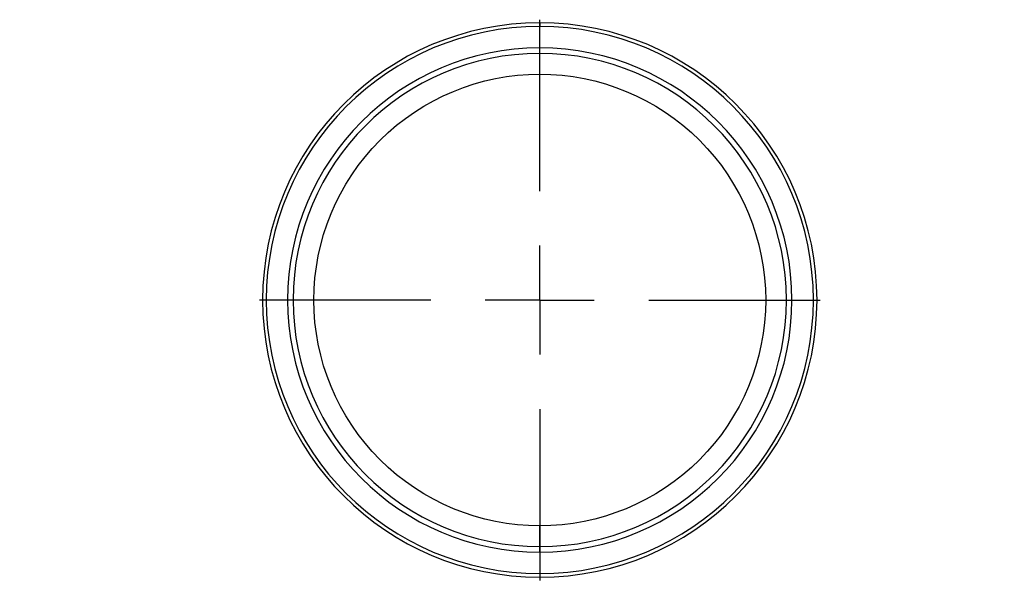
# Model space of a CAD drawing. Header units: millimetres. Extents: x 0 to 1118, y 0 to 864.
# Tile 13 of 67: x 363 to 409, y 193 to 220. Entities that reach past the tile are written whole.
import ezdxf

# ---------------------------------------------------------------- set-up
doc = ezdxf.new("R2010")
doc.units = ezdxf.units.MM
doc.linetypes.add('CENTERX2', pattern=[20.32, 12.7, -2.54, 2.54, -2.54])
doc.layers.add('CENTER', color=40, linetype='CENTERX2')
doc.layers.add('DIMENSIONS', color=140, linetype='Continuous', lineweight=25)
doc.styles.add('SLDTEXTSTYLE0', font='TXT', dxfattribs={"width": 0.75})
doc.dimstyles.new('SLDDIMSTYLE2', dxfattribs={"dimtxt": 10, "dimasz": 10, "dimexe": 0, "dimexo": 0.0625, "dimgap": 2.5, "dimtad": 0, "dimtih": 1, "dimtoh": 1, "dimdec": 1, "dimrnd": 1e-09, "dimzin": 12, "dimdsep": 46, "dimtxsty": 'SLDTEXTSTYLE0', "dimsah": 1, "dimcen": 0.09, "dimadec": 0, "dimazin": 3, "dimtfac": 1, "dimtdec": 1, "dimtofl": 0, "dimtmove": 0, "dimatfit": 3, "dimfxl": 0, "dimfrac": 2, "dimtolj": 1, "dimtzin": 12, "dimarcsym": 0})
doc.dimstyles.new('SLDDIMSTYLE3', dxfattribs={"dimtxt": 10, "dimasz": 10, "dimexe": 0, "dimexo": 0.0625, "dimgap": 2.5, "dimtad": 0, "dimtih": 1, "dimtoh": 1, "dimdec": 1, "dimrnd": 1e-09, "dimzin": 4, "dimdsep": 46, "dimtxsty": 'SLDTEXTSTYLE0', "dimsah": 1, "dimcen": 0.09, "dimadec": 0, "dimazin": 1, "dimtfac": 1, "dimtdec": 1, "dimtmove": 0, "dimatfit": 0, "dimfxl": 0, "dimfrac": 2, "dimtolj": 1, "dimtzin": 12, "dimarcsym": 0})

# ---------------------------------------------------------------- blocks, each defined once
blk = doc.blocks.new('_D_7')
at = {"layer": 'DIMENSIONS'}
for p, q in [((387.505, 192.232), (387.505, 117.271)), ((332.505, 191.382), (332.505, 117.271)), ((278.713, 121.919), (275.666, 121.919)), ((275.666, 121.919), (275.666, 106.044)), ((304.574, 121.919), (307.621, 121.919)), ((307.621, 121.919), (307.621, 106.044)), ((332.505, 120.446), (312.698, 120.446)), ((387.505, 120.446), (406.736, 120.446)), ((275.666, 106.044), (278.713, 106.044)), ((307.621, 106.044), (304.574, 106.044))]:
    blk.add_line(p, q, dxfattribs=at)
for points in [[(332.505, 120.446), (322.505, 121.985), (322.505, 118.908)], [(387.505, 120.446), (397.505, 118.908), (397.505, 121.985)]]:
    blk.add_solid(points, dxfattribs=at)
at = {"layer": 'DIMENSIONS', "char_height": 10, "attachment_point": 1, "style": 'SLDTEXTSTYLE0'}
for s, insert in [('55.0', (278.713, 136.84)), ('2.17', (278.713, 118.934))]:
    blk.add_mtext(s, dxfattribs=dict(at, insert=insert))
blk = doc.blocks.new('_D_8')
at = {"layer": 'DIMENSIONS'}
for p, q in [((456.005, 194.772), (456.005, 117.271)), ((387.505, 192.232), (387.505, 117.271)), ((482.071, 121.919), (479.024, 121.919)), ((479.024, 121.919), (479.024, 106.044)), ((507.932, 121.919), (510.979, 121.919)), ((510.979, 121.919), (510.979, 106.044)), ((387.505, 120.446), (456.005, 120.446)), ((456.005, 120.446), (473.947, 120.446)), ((479.024, 106.044), (482.071, 106.044)), ((510.979, 106.044), (507.932, 106.044))]:
    blk.add_line(p, q, dxfattribs=at)
for points in [[(387.505, 120.446), (397.505, 118.908), (397.505, 121.985)], [(456.005, 120.446), (446.005, 121.985), (446.005, 118.908)]]:
    blk.add_solid(points, dxfattribs=at)
at = {"layer": 'DIMENSIONS', "char_height": 10, "attachment_point": 1, "style": 'SLDTEXTSTYLE0'}
for s, insert in [('68.5', (482.071, 136.84)), ('2.70', (482.071, 118.934))]:
    blk.add_mtext(s, dxfattribs=dict(at, insert=insert))
blk = doc.blocks.new('SW_CENTERMARKSYMBOL_11')
at = {"layer": 'CENTER', "color": 0}
for p, q in [((0, 5.08), (0, 13.067)), ((0, 0), (0, 2.54)), ((-5.08, 0), (-13.067, 0)), ((0, 0), (-2.54, 0)), ((0, 0), (0, -2.54)), ((0, 0), (2.54, 0)), ((5.08, 0), (13.067, 0)), ((0, -5.08), (0, -13.067))]:
    blk.add_line(p, q, dxfattribs=at)

msp = doc.modelspace()

# ---------------------------------------------------------------- linework, layer by layer
for p, q in [((387.505, 219.487), (387.505, 219.32)), ((387.505, 218.063), (387.505, 218.32)), ((387.505, 217.097), (387.505, 218.063)), ((387.505, 195.077), (387.505, 196.042)), ((387.505, 194.82), (387.505, 195.077)), ((387.505, 193.82), (387.505, 193.652))]:
    msp.add_line(p, q)
for radius, start, end in [(12.918, 90, 270), (12.75, 90, 270), (12.918, 270, 90), (12.75, 270, 90), (11.75, 90, 270), (11.493, 90, 270), (11.75, 270, 90), (11.493, 270, 90)]:
    msp.add_arc((387.505, 206.57), radius, start, end)
for points in [[(387.505, 196.042), (384.713, 196.042), (382.035, 197.152), (378.087, 201.1), (376.978, 203.778), (376.978, 209.362), (378.087, 212.039), (382.035, 215.988), (384.713, 217.097), (387.505, 217.097)], [(387.505, 217.097), (390.297, 217.097), (392.974, 215.988), (396.923, 212.039), (398.032, 209.362), (398.032, 203.778), (396.923, 201.1), (392.974, 197.152), (390.297, 196.042), (387.505, 196.042)]]:
    msp.add_open_spline(points, degree=3, knots=[0, 0, 0, 0, 0.25, 0.25, 0.5, 0.5, 0.75, 0.75, 1, 1, 1, 1])

# ---------------------------------------------------------------- block references
at = {"layer": 'CENTER'}
msp.add_blockref('SW_CENTERMARKSYMBOL_11', (387.505, 206.57), dxfattribs=at)

# ---------------------------------------------------------------- dimensions: what is measured, and where the dimension line sits
at = {"layer": 'DIMENSIONS'}
for base, p2, dimstyle, picture, middle in [((456.005, 120.446), (456.005, 196.042), 'SLDDIMSTYLE2', '_D_8', (495.002, 120.446)), ((332.505, 120.446), (332.505, 192.652), 'SLDDIMSTYLE3', '_D_7', (291.644, 120.446))]:
    dim = msp.add_linear_dim(base=base, p1=(387.505, 193.502), p2=p2, dimstyle=dimstyle, dxfattribs=at)
    dim.commit()
    dim.dimension.update_dxf_attribs({"geometry": picture, "text_midpoint": middle, "dimtype": 160})

doc.saveas('drawing.dxf')
